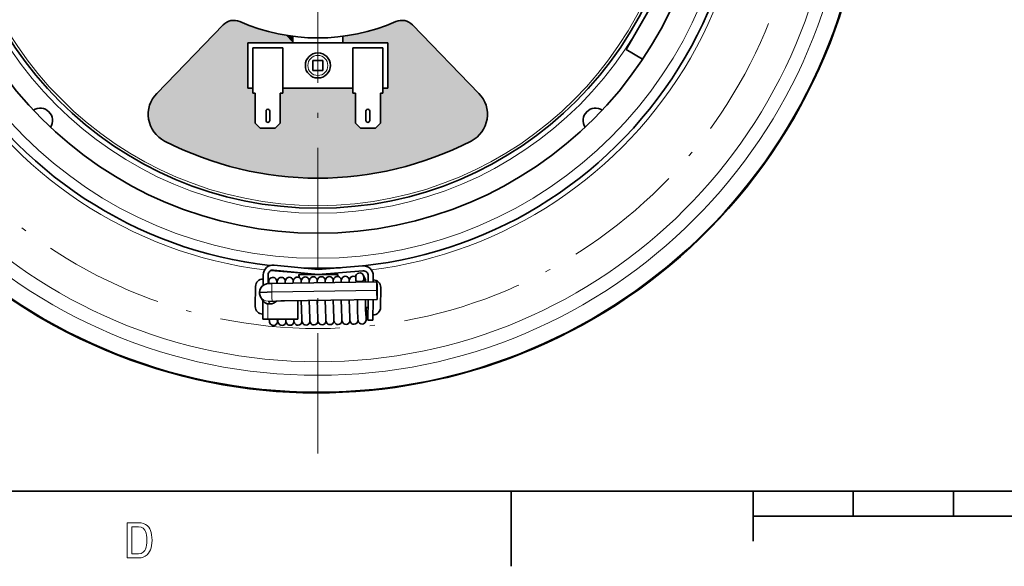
# Model space of a CAD drawing. Extents: x 0 to 354, y 0 to 250.
# Tile 2 of 10: x 54 to 152, y 2 to 57. Entities that reach past the tile are written whole.
import ezdxf

# ---------------------------------------------------------------- set-up
doc = ezdxf.new("R2010")
doc.units = 0
doc.linetypes.add('DASHDOT', pattern=[18.5, 12, -3, 0.5, -3])

msp = doc.modelspace()

# ---------------------------------------------------------------- linework, layer by layer
at = {"color": 7, "linetype": 'DASHDOT', "lineweight": 13}
msp.add_line((83.499313, 136.771408), (83.499313, 12.730095), dxfattribs=at)
at = {"color": 7, "lineweight": 35, "ltscale": 0.125}
for p, q in [((114.292313, 54.079754), (116.792313, 58.409882)), ((127, 10), (127, 5))]:
    msp.add_line(p, q, dxfattribs=at)
at = {"color": 7, "lineweight": 35, "ltscale": 0.237961}
for p, q in [((74.027603, 56.540871), (67.397491, 49.711327)), ((92.971146, 56.540871), (99.601257, 49.711327))]:
    msp.add_line(p, q, dxfattribs=at)
at = {"color": 7, "lineweight": 35, "ltscale": 0.016523}
for p, q in [((80.999374, 54.74482), (80.999374, 55.405739)), ((85.999374, 55.405739), (85.999374, 54.74482))]:
    msp.add_line(p, q, dxfattribs=at)
at = {"color": 7, "lineweight": 35, "ltscale": 0.35}
msp.add_line((90.499374, 54.74482), (76.499374, 54.74482), dxfattribs=at)
at = {"color": 7, "lineweight": 35, "ltscale": 0.1125}
for p, q in [((76.499374, 50.24482), (76.499374, 54.74482)), ((76.999374, 54.24482), (76.999374, 49.74482)), ((79.999374, 49.74482), (79.999374, 54.24482)), ((86.999374, 49.74482), (86.999374, 54.24482)), ((89.999374, 54.24482), (89.999374, 49.74482)), ((90.499374, 54.74482), (90.499374, 50.24482))]:
    msp.add_line(p, q, dxfattribs=at)
at = {"color": 7, "lineweight": 35, "ltscale": 0.075}
for p, q in [((76.999374, 54.24482), (79.999374, 54.24482)), ((89.999374, 54.24482), (86.999374, 54.24482)), ((77.249374, 49.74482), (77.249374, 46.74482)), ((79.749374, 46.74482), (79.749374, 49.74482)), ((87.249374, 46.74482), (87.249374, 49.74482)), ((89.749374, 49.74482), (89.749374, 46.74482)), ((78.490898, 27.180145), (81.490776, 27.152958))]:
    msp.add_line(p, q, dxfattribs=at)
at = {"color": 7, "lineweight": 35, "ltscale": 0.047911}
msp.add_line((115.952003, 53.121536), (114.292313, 54.079754), dxfattribs=at)
at = {"color": 7, "lineweight": 35, "ltscale": 0.025}
for p, q in [((83.999374, 52.99482), (82.999374, 52.99482)), ((82.999374, 51.99482), (82.999374, 52.99482)), ((83.999374, 52.99482), (83.999374, 51.99482)), ((82.999374, 51.99482), (83.999374, 51.99482))]:
    msp.add_line(p, q, dxfattribs=at)
at = {"color": 7, "lineweight": 35, "ltscale": 0.0125}
for p, q in [((76.499374, 50.24482), (76.999374, 50.24482)), ((89.999374, 50.24482), (90.499374, 50.24482)), ((78.490898, 27.180145), (77.990913, 27.184677)), ((88.999313, 27.077408), (88.499298, 27.077408))]:
    msp.add_line(p, q, dxfattribs=at)
at = {"color": 7, "lineweight": 35, "ltscale": 0.175}
msp.add_line((79.999374, 50.24482), (86.999374, 50.24482), dxfattribs=at)
at = {"color": 7, "lineweight": 35, "ltscale": 0.00625}
for p, q in [((77.249374, 49.74482), (76.999374, 49.74482)), ((79.749374, 49.74482), (79.999374, 49.74482)), ((87.249374, 49.74482), (86.999374, 49.74482)), ((89.749374, 49.74482), (89.999374, 49.74482))]:
    msp.add_line(p, q, dxfattribs=at)
at = {"color": 7, "lineweight": 35, "ltscale": 0.023697}
for p, q in [((78.320923, 47.000214), (78.320923, 47.948101)), ((78.693321, 47.948101), (78.693321, 47.000214)), ((88.305435, 47.948101), (88.305435, 47.000214)), ((88.677826, 47.000214), (88.677826, 47.948101))]:
    msp.add_line(p, q, dxfattribs=at)
at = {"color": 7, "lineweight": 35, "ltscale": 0.017678}
for p, q in [((77.749374, 46.24482), (77.249374, 46.74482)), ((79.249374, 46.24482), (79.749374, 46.74482)), ((87.749374, 46.24482), (87.249374, 46.74482)), ((89.249374, 46.24482), (89.749374, 46.74482))]:
    msp.add_line(p, q, dxfattribs=at)
at = {"color": 7, "lineweight": 35, "ltscale": 0.0375}
for p, q in [((79.249374, 46.24482), (77.749374, 46.24482)), ((87.749374, 46.24482), (89.249374, 46.24482))]:
    msp.add_line(p, q, dxfattribs=at)
at = {"color": 7, "lineweight": 35, "ltscale": 0.11046}
msp.add_line((79.131218, 32.574375), (83.527283, 32.130627), dxfattribs=at)
at = {"color": 7, "lineweight": 35, "ltscale": 0.111146}
msp.add_line((87.958641, 32.489174), (83.527283, 32.130627), dxfattribs=at)
at = {"color": 7, "lineweight": 35, "ltscale": 0.025976}
msp.add_line((78.021408, 30.549496), (78.03083, 31.588497), dxfattribs=at)
at = {"color": 7, "lineweight": 35, "ltscale": 0.021687}
msp.add_line((78.530807, 31.583965), (78.522949, 30.716503), dxfattribs=at)
at = {"color": 7, "lineweight": 35, "ltscale": 0.111597}
msp.add_line((79.081001, 32.076904), (83.522301, 31.62859), dxfattribs=at)
at = {"color": 7, "lineweight": 35, "ltscale": 0.0975}
msp.add_line((85.500298, 31.62859), (81.600296, 31.62859), dxfattribs=at)
at = {"color": 7, "lineweight": 35, "ltscale": 0.000802}
msp.add_line((82.550301, 32.229267), (82.550301, 32.261356), dxfattribs=at)
at = {"color": 7, "lineweight": 35, "ltscale": 0.002453}
msp.add_line((82.550301, 31.62859), (82.550301, 31.726727), dxfattribs=at)
at = {"color": 7, "lineweight": 35, "ltscale": 0.112282}
msp.add_line((87.998962, 31.990803), (83.522301, 31.62859), dxfattribs=at)
at = {"color": 7, "lineweight": 35, "ltscale": 0.001258}
msp.add_line((84.550301, 32.213417), (84.550301, 32.263756), dxfattribs=at)
at = {"color": 7, "lineweight": 35, "ltscale": 0.00208}
msp.add_line((84.550301, 31.62859), (84.550301, 31.711784), dxfattribs=at)
at = {"color": 7, "lineweight": 35, "ltscale": 0.008936}
msp.add_line((88.200081, 31.260124), (88.031204, 31.57515), dxfattribs=at)
at = {"color": 7, "lineweight": 35, "ltscale": 0.015093}
msp.add_line((88.533798, 30.884216), (88.539268, 31.4879), dxfattribs=at)
at = {"color": 7, "lineweight": 35, "ltscale": 0.014779}
msp.add_line((89.039246, 31.483368), (89.03389, 30.892246), dxfattribs=at)
at = {"color": 7, "lineweight": 35, "ltscale": 0.262465}
msp.add_line((89.396759, 30.89806), (78.899529, 30.729481), dxfattribs=at)
at = {"color": 7, "lineweight": 35, "ltscale": 0.00209}
msp.add_line((79.390045, 30.737514), (79.393478, 30.821049), dxfattribs=at)
at = {"color": 7, "lineweight": 35, "ltscale": 0.006247}
for p, q in [((87.282654, 31.129887), (87.278778, 31.37973)), ((88.082443, 31.142731), (88.078568, 31.392574))]:
    msp.add_line(p, q, dxfattribs=at)
at = {"color": 7, "lineweight": 35, "ltscale": 0.004896}
msp.add_line((87.398865, 30.865997), (87.306335, 31.038597), dxfattribs=at)
at = {"color": 7, "lineweight": 35, "ltscale": 0.009999}
msp.add_line((87.48571, 30.933224), (87.885605, 30.939644), dxfattribs=at)
at = {"color": 7, "lineweight": 13, "ltscale": 0.001851}
for p, q in [((87.520699, 30.86795), (87.48571, 30.933224)), ((87.920593, 30.874374), (87.885605, 30.939644))]:
    msp.add_line(p, q, dxfattribs=at)
at = {"color": 7, "lineweight": 13, "ltscale": 0.008936}
msp.add_line((88.247437, 31.077549), (88.078568, 31.392574), dxfattribs=at)
at = {"color": 7, "lineweight": 13, "ltscale": 0.007474}
msp.add_line((88.223694, 30.879246), (88.082443, 31.142731), dxfattribs=at)
at = {"color": 7, "lineweight": 35, "ltscale": 4.5e-05}
for p, q in [((89.397209, 30.89764), (89.398056, 30.896065)), ((89.425232, 29.14716), (89.424385, 29.148735))]:
    msp.add_line(p, q, dxfattribs=at)
at = {"color": 7, "lineweight": 35, "ltscale": 0.05}
for p, q in [((77.270332, 30.433929), (77.252205, 28.43401)), ((89.76075, 28.33596), (89.778877, 30.335876))]:
    msp.add_line(p, q, dxfattribs=at)
at = {"color": 7, "lineweight": 35, "ltscale": 0.001249}
for p, q in [((77.67086, 29.7976), (77.670082, 29.847569)), ((89.396057, 30.074947), (89.396835, 30.024979)), ((89.426384, 29.969849), (89.425613, 30.019817))]:
    msp.add_line(p, q, dxfattribs=at)
at = {"color": 7, "lineweight": 13, "ltscale": 0.262465}
for p, q in [((89.396057, 30.074947), (78.898819, 29.906364)), ((89.396835, 30.024979), (78.899597, 29.856396)), ((89.424385, 29.148735), (78.927155, 28.980152))]:
    msp.add_line(p, q, dxfattribs=at)
at = {"color": 7, "lineweight": 13, "ltscale": 0.001249}
msp.add_line((78.899597, 29.856396), (78.898819, 29.906364), dxfattribs=at)
at = {"color": 7, "lineweight": 35, "ltscale": 0.007824}
msp.add_line((77.771576, 29.409168), (77.919441, 29.133331), dxfattribs=at)
at = {"color": 7, "lineweight": 35, "ltscale": 0.045406}
msp.add_line((78.007378, 29.000843), (77.990913, 27.184677), dxfattribs=at)
at = {"color": 7, "lineweight": 13, "ltscale": 0.038029}
msp.add_line((78.504684, 28.701241), (78.490898, 27.180145), dxfattribs=at)
at = {"color": 7, "lineweight": 13, "ltscale": 0.007819}
msp.add_line((78.534012, 28.961128), (78.681778, 28.685482), dxfattribs=at)
at = {"color": 7, "lineweight": 13, "ltscale": 0.006702}
msp.add_line((78.60511, 28.922554), (78.731766, 28.686283), dxfattribs=at)
at = {"color": 7, "lineweight": 35, "ltscale": 0.00125}
msp.add_line((78.731766, 28.686283), (78.681778, 28.685482), dxfattribs=at)
at = {"color": 7, "lineweight": 13, "ltscale": 0.231219}
msp.add_line((89.425232, 29.14716), (80.177666, 28.998646), dxfattribs=at)
at = {"color": 7, "lineweight": 35, "ltscale": 0.231219}
msp.add_line((89.425682, 29.146736), (80.178116, 28.998222), dxfattribs=at)
at = {"color": 7, "lineweight": 35, "ltscale": 0.046668}
msp.add_line((81.490776, 27.152958), (81.50769, 29.019588), dxfattribs=at)
at = {"color": 7, "lineweight": 35, "ltscale": 0.051371}
msp.add_line((88.499298, 27.077408), (88.517914, 29.132172), dxfattribs=at)
at = {"color": 7, "lineweight": 35, "ltscale": 0.051572}
msp.add_line((89.018013, 29.140205), (88.999313, 27.077408), dxfattribs=at)
at = {"color": 7, "lineweight": 35, "ltscale": 0.006069}
msp.add_line((88.510742, 28.339771), (88.267982, 28.341972), dxfattribs=at)
at = {"color": 7, "lineweight": 35, "ltscale": 0.006226}
msp.add_line((78.632469, 27.178871), (78.658539, 26.931213), dxfattribs=at)
at = {"color": 7, "lineweight": 13, "ltscale": 0.004829}
msp.add_line((79.436012, 27.171589), (79.456238, 26.979496), dxfattribs=at)
at = {"color": 7, "lineweight": 35}
for p, q in [((10, 10), (344, 10)), ((127, 7.5), (227, 7.5))]:
    msp.add_line(p, q, dxfattribs=at)
at = {"color": 7, "lineweight": 35, "ltscale": 0.1875}
msp.add_line((102.800003, 10), (102.800003, 2.5), dxfattribs=at)
at = {"color": 7, "lineweight": 35, "ltscale": 0.0625}
for p, q in [((137, 10), (137, 7.5)), ((147, 10), (147, 7.5))]:
    msp.add_line(p, q, dxfattribs=at)
at = {"color": 7, "lineweight": 35}
for points in [[(77.670082, 29.847569), (77.698456, 30.078995), (77.788628, 30.29406), (77.933952, 30.476685), (78.124123, 30.613369), (78.36525, 30.697731), (78.615578, 30.721485), (78.899529, 30.729481)], [(78.58712, 30.719841), (78.595757, 30.954105), (78.637238, 31.112301), (78.714989, 31.221981), (78.824577, 31.299862), (78.953133, 31.33704), (79.087082, 31.329697), (79.204254, 31.282784), (79.311668, 31.189007), (79.38134, 31.058739), (79.407669, 30.893005), (79.416656, 30.737682)], [(79.43737, 30.738152), (79.445816, 30.958576), (79.493309, 31.128326), (79.594131, 31.252472), (79.736191, 31.327579), (79.842171, 31.343624)], [(80.23716, 30.750996), (80.245605, 30.97142), (80.293098, 31.141171), (80.393921, 31.265316), (80.53598, 31.340424), (80.64196, 31.356468)], [(81.036949, 30.76384), (81.045395, 30.984264), (81.092888, 31.154015), (81.19371, 31.27816), (81.33577, 31.353268), (81.44175, 31.369312)], [(81.836739, 30.776684), (81.845184, 30.997108), (81.892677, 31.166862), (81.9935, 31.291004), (82.135559, 31.366112), (82.241539, 31.382156)], [(82.636528, 30.789528), (82.644974, 31.009956), (82.692467, 31.179707), (82.793289, 31.303852), (82.935349, 31.378956), (83.041328, 31.395)], [(83.436317, 30.802376), (83.444763, 31.0228), (83.492256, 31.192551), (83.593079, 31.316696), (83.735138, 31.3918), (83.841118, 31.407848)], [(84.236107, 30.81522), (84.244553, 31.035645), (84.292046, 31.205395), (84.392868, 31.32954), (84.534927, 31.404648), (84.640907, 31.420692)], [(85.035896, 30.828064), (85.044342, 31.048489), (85.091835, 31.218239), (85.192657, 31.342384), (85.334717, 31.417492), (85.440697, 31.433537)], [(85.835686, 30.840908), (85.844131, 31.061333), (85.891624, 31.231083), (85.992447, 31.355228), (86.134506, 31.430336), (86.240486, 31.446381)], [(86.635475, 30.853752), (86.643921, 31.074177), (86.691414, 31.243927), (86.792236, 31.368073), (86.934296, 31.44318), (87.040276, 31.459225)], [(88.200081, 31.260124), (88.248962, 31.096909), (88.264099, 30.879807)], [(78.759125, 28.944405), (79.785095, 28.990318), (80.178116, 28.998222)], [(81.958282, 26.795315), (81.909966, 26.955917), (81.893654, 27.194271), (81.863632, 28.145485), (81.846573, 29.025055)], [(82.758072, 26.808159), (82.709755, 26.968761), (82.693443, 27.207115), (82.663422, 28.158329), (82.646362, 29.037899)], [(83.557861, 26.821003), (83.509544, 26.981606), (83.493233, 27.219959), (83.463211, 28.171173), (83.446152, 29.050743)], [(84.357651, 26.833847), (84.309334, 26.99445), (84.293022, 27.232803), (84.263, 28.184017), (84.245941, 29.063587)], [(85.15744, 26.846691), (85.109123, 27.007294), (85.092812, 27.245651), (85.06279, 28.196861), (85.045731, 29.076431)], [(85.95723, 26.859535), (85.908913, 27.020138), (85.892601, 27.258495), (85.862579, 28.209705), (85.84552, 29.089275)], [(86.757019, 26.872379), (86.708702, 27.032982), (86.69239, 27.271339), (86.662369, 28.222549), (86.645309, 29.102119)], [(88.320869, 28.341492), (88.322754, 27.334377), (88.315239, 27.079159), (88.274422, 26.904953), (88.193512, 26.789494), (88.047333, 26.696659), (87.915169, 26.672661), (87.782494, 26.69371), (87.664253, 26.757412), (87.572655, 26.858131), (87.511497, 27.024319), (87.495155, 27.224426), (87.467438, 28.021896), (87.445099, 29.114822)], [(79.474426, 27.171337), (79.465996, 26.929848), (79.429924, 26.780018), (79.357208, 26.66906), (79.249176, 26.586147), (79.120499, 26.544323), (78.985367, 26.547699), (78.858925, 26.595898), (78.75486, 26.684452), (78.675751, 26.835281), (78.658539, 26.931213)], [(79.558914, 26.756779), (79.510323, 26.91964), (79.493568, 27.171131)], [(80.358704, 26.769627), (80.30909, 26.94125), (80.294296, 27.16391)], [(81.158493, 26.782471), (81.110023, 26.944347), (81.095062, 27.156631)]]:
    msp.add_lwpolyline(points, dxfattribs=at)
at = {"color": 7, "lineweight": 13}
for points in [[(65.598801, 6.842105), (65.853645, 6.824764), (66.081131, 6.772739), (66.28125, 6.686032), (66.454018, 6.564641), (66.599426, 6.408568), (66.70005, 6.251616), (66.782379, 6.069788), (66.846405, 5.86308), (66.892151, 5.631495), (66.919586, 5.375031), (66.928734, 5.09369), (66.919106, 4.824326), (66.890213, 4.576317), (66.842049, 4.349663), (66.774628, 4.144365), (66.687935, 3.960422), (66.581985, 3.797835), (66.431702, 3.633772), (66.25824, 3.506168), (66.0616, 3.415022), (65.841789, 3.360335), (65.598801, 3.342105), (64.44323, 3.342105), (64.44323, 6.842105)], [(65.563927, 6.436308), (64.89975, 6.436308), (64.89975, 3.747902), (65.563927, 3.747902), (65.829529, 3.784669), (66.045105, 3.894969), (66.210663, 4.078802), (66.28656, 4.225285), (66.345596, 4.400015), (66.387756, 4.602993), (66.413055, 4.834218), (66.421494, 5.09369), (66.413452, 5.36307), (66.389343, 5.600556), (66.349159, 5.806149), (66.292908, 5.97985), (66.220573, 6.121657), (66.058319, 6.296463), (65.839432, 6.401347)]]:
    msp.add_lwpolyline(points, close=True, dxfattribs=at)
for centre, radius in [((83.499313, 74.750755), 54.922354), ((83.499313, 74.750755), 53.188133), ((83.499313, 74.750755), 51.826994), ((83.499313, 74.750755), 41.5), ((83.499374, 74.74482), 37), ((83.499374, 74.74482), 36.246217), ((83.499374, 52.49482), 1)]:
    msp.add_circle(centre, radius, dxfattribs=at)
at = {"color": 7, "lineweight": 35}
for centre, radius in [((83.499313, 74.750755), 54.87059), ((83.499313, 74.750755), 39), ((83.499374, 74.74482), 36.5), ((83.499374, 52.49482), 1.25)]:
    msp.add_circle(centre, radius, dxfattribs=at)
at = {"color": 7, "linetype": 'DASHDOT', "lineweight": 13}
msp.add_circle((83.501472, 74.736313), 48.5, dxfattribs=at)
at = {"color": 7, "lineweight": 35}
for centre, radius, start, end in [((83.499313, 74.750755), 54.932577, 61.352113, 241.352115), ((83.499313, 74.750755), 54.932577, 241.352115, 61.352113), ((83.499313, 74.750755), 42.5, 156.236028, 263.514446), ((83.499313, 74.750755), 42.5, 276.111938, 23.303181), ((75.103867, 55.49604), 1.5, 66.435181, 135.848884), ((83.499374, 74.74482), 19.5, 246.435182, 293.564819), ((91.89489, 55.49604), 1.5, 44.151121, 113.564818), ((69.550011, 47.62167), 3, 135.848884, 242.783353), ((97.448746, 47.62167), 3, 297.216648, 44.151121), ((55.745438, 46.990875), 1.25, 327.632861, 122.379532), ((111.253319, 46.990875), 1.25, 57.624141, 212.363699), ((78.507126, 47.948101), 0.186197, 0, 180.000005), ((88.491631, 47.948101), 0.186197, 360, 180.000005), ((78.507126, 47.000214), 0.186197, 180.000005, 360), ((88.491631, 47.000214), 0.186197, 180.000005, 360), ((83.499374, 74.74482), 33.5, 242.783353, 297.216648), ((79.030785, 31.579433), 1, 84.235958, 179.480747), ((88.039284, 31.492428), 1, 359.480748, 94.625769), ((79.030785, 31.579433), 0.5, 84.235958, 179.480747), ((82.350296, 31.62859), 0.75, 180.000005, 206.214493), ((83.499313, 74.750755), 42.5, 268.131422, 273.031133), ((84.750298, 31.62859), 0.75, 344.857556, 0), ((88.039284, 31.492428), 0.5, 359.480748, 94.625769), ((78.020302, 30.427132), 0.75, 89.480751, 179.480747), ((79.848434, 30.942616), 0.401076, 28.026775, 90.895406), ((79.820648, 30.930073), 0.431574, 7.859431, 27.76316), ((80.648224, 30.95546), 0.401076, 28.026775, 90.895406), ((80.620438, 30.942917), 0.431574, 7.859431, 27.76316), ((81.448013, 30.968304), 0.401076, 28.026775, 90.895406), ((81.420227, 30.955765), 0.431574, 7.859431, 27.76316), ((82.350296, 31.62859), 0.75, 226.21968, 228.723532), ((82.247803, 30.981148), 0.401076, 28.026775, 90.895406), ((82.220016, 30.968609), 0.431574, 7.859431, 27.76316), ((83.047592, 30.993992), 0.401076, 28.026775, 90.895406), ((83.019806, 30.981453), 0.431574, 7.859431, 27.76316), ((83.847382, 31.006836), 0.401076, 28.026775, 90.895406), ((83.819595, 30.994297), 0.431574, 7.859431, 27.76316), ((84.647171, 31.01968), 0.401076, 28.026775, 90.895406), ((84.619385, 31.007141), 0.431574, 7.859431, 27.76316), ((85.44696, 31.032524), 0.401076, 28.026775, 90.895406), ((85.419174, 31.019985), 0.431574, 7.859431, 27.76316), ((86.24675, 31.045372), 0.401076, 28.026775, 90.895406), ((86.218964, 31.032829), 0.431574, 7.859431, 27.76316), ((87.046692, 31.058628), 0.400646, 54.593159, 90.917652), ((89.028908, 30.342674), 0.75, 359.480748, 89.480751), ((78.521202, 29.810818), 0.850448, 180.890501, 208.182257), ((78.002174, 28.427212), 0.75, 179.480747, 269.480746), ((89.01078, 28.342758), 0.75, 269.480746, 359.480748), ((82.061584, 27.286171), 2.618114, 182.511333, 185.136297), ((79.912979, 26.945251), 0.401076, 208.026775, 270.895408), ((79.911316, 26.947464), 0.403499, 271.127122, 354.496581), ((80.712769, 26.958096), 0.401076, 208.02672, 270.895408), ((80.711105, 26.960308), 0.403499, 271.127122, 354.496581), ((81.512558, 26.970943), 0.401076, 208.02672, 270.895408), ((81.510895, 26.973156), 0.403499, 271.127122, 354.496581), ((82.312347, 26.983788), 0.401076, 208.02672, 270.895408), ((82.310684, 26.986), 0.403499, 271.127122, 354.496581), ((83.112137, 26.996632), 0.401076, 208.02672, 270.895408), ((83.110474, 26.998844), 0.403499, 271.127122, 354.496581), ((83.911926, 27.009476), 0.401076, 208.02672, 270.895408), ((83.910263, 27.011688), 0.403499, 271.127122, 354.496581), ((84.711716, 27.02232), 0.401076, 208.02672, 270.895408), ((84.710052, 27.024532), 0.403499, 271.127122, 354.496581), ((85.511505, 27.035164), 0.401076, 208.02672, 270.895408), ((85.509842, 27.037376), 0.403499, 271.127122, 354.496581), ((86.311295, 27.048008), 0.401076, 208.02672, 270.895408), ((86.309631, 27.05022), 0.403499, 271.127122, 354.496581), ((87.111084, 27.060852), 0.401076, 208.02672, 270.895408), ((87.109421, 27.063068), 0.403503, 271.12747, 354.507923)]:
    msp.add_arc(centre, radius, start, end, dxfattribs=at)
at = {"color": 7, "lineweight": 13}
for start, end in [(157.153063, 262.876103), (277.1418, 22.81813), (263.696122, 268.108991), (273.039807, 276.076161)]:
    msp.add_arc((83.499313, 74.750755), 43, start, end, dxfattribs=at)
at = {"color": 7, "lineweight": 35}
for centre, major_axis, ratio, start_param, end_param in [((87.678673, 31.38615), (-0.352539, -0.188988), 0.999361, 3.141628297, 5.806899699), ((87.678673, 31.38615), (-0.352539, -0.188988), 0.999361, 2.665307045, 3.141628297), ((87.482605, 31.133099), (-0.17627, -0.09449), 0.999361, 5.806899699, 6.28322095), ((87.482605, 31.133099), (-0.17627, -0.09449), 0.999361, 0.000035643, 1.094510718), ((87.8825, 31.139519), (-0.17627, -0.09449), 0.999361, 1.094510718, 2.665307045), ((89.410416, 30.048172), (-0.013649, 0.849892), 0.016388, 0.000046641, 1.539021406), ((89.410416, 30.048172), (-0.013649, 0.849892), 0.016388, 6.251410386, 6.283231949), ((89.411255, 30.046597), (-0.013649, 0.849892), 0.016388, 4.680614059, 6.251410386), ((89.411186, 29.998203), (-0.013649, 0.849892), 0.016388, 1.539021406, 3.109817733), ((89.412033, 29.996628), (-0.013649, 0.849892), 0.016388, 3.141639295, 4.680614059), ((78.668579, 29.53495), (-0.749146, -0.401596), 0.999361, 0.000035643, 1.094510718), ((78.718567, 29.535751), (-0.749146, -0.401596), 0.999361, 1.094510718, 1.932550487), ((88.278496, 29.0788), (0.024887, -1.549797), 0.016388, 4.680426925, 6.251410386), ((89.412033, 29.996628), (-0.013649, 0.849892), 0.016388, 3.109817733, 3.141639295), ((88.278496, 29.0788), (0.024887, -1.549797), 0.016388, 0.000040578, 1.074779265), ((88.278496, 29.0788), (0.024887, -1.549797), 0.016388, 6.251410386, 6.283225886)]:
    msp.add_ellipse(centre, major_axis=major_axis, ratio=ratio, start_param=start_param, end_param=end_param, dxfattribs=at)
at = {"color": 7, "lineweight": 13}
for centre, major_axis, ratio, start_param, end_param in [((78.913177, 29.879589), (-0.013649, 0.849892), 0.016388, 6.283185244, 7.822206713), ((79.43058, 28.946308), (0.032112, -1.999741), 0.016388, 2.680713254, 3.602276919), ((79.430824, 28.93671), (0.031311, -1.949745), 0.016388, 2.748159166, 3.534989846), ((87.847542, 31.071129), (-0.352539, -0.188988), 0.999361, 2.665307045, 3.141628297), ((88.278496, 29.0788), (0.032112, -1.999741), 0.016388, 2.691596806, 3.109817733), ((78.91993, 29.866989), (1.249847, 0.019424), 0.031765, 1.58719302, 3.141554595), ((78.920708, 29.81702), (-1.249847, -0.019424), 0.031765, 4.728785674, 6.283147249), ((78.913956, 29.82962), (-0.013649, 0.849892), 0.016388, 1.539021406, 3.109817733), ((78.520813, 29.810596), (-0.749146, -0.401596), 0.999361, 6.282963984, 7.377696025), ((78.933907, 28.967552), (-0.399948, -0.006218), 0.031765, 4.728785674, 6.299574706), ((80.204689, 28.948242), (-1.599808, -0.024857), 0.031765, 4.728785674, 6.299582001), ((78.591911, 29.772022), (-0.749146, -0.401596), 0.999361, 1.094510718, 1.321997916), ((80.164467, 29.848114), (-0.013649, 0.849892), 0.016388, 3.109817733, 3.141592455), ((88.278496, 29.0788), (0.032112, -1.999741), 0.016388, 4.687632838, 7.476114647), ((79.056343, 26.973072), (0.397804, 0.04187), 0.983353, 3.141561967, 6.192874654), ((79.430824, 28.93671), (0.031311, -1.949745), 0.016388, 5.844337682, 6.721298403), ((79.43058, 28.946308), (0.032112, -1.999741), 0.016388, 6.101192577, 6.761501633)]:
    msp.add_ellipse(centre, major_axis=major_axis, ratio=ratio, start_param=start_param, end_param=end_param, dxfattribs=at)
at = {"color": 254, "lineweight": 5}
for points in [[(74.027603, 56.540871), (67.397491, 49.711327), (67.87677, 45.131634), (67.598343, 45.343292)], [(74.027603, 56.540871), (67.87677, 45.131634), (69.651505, 44.24094), (68.17794, 44.953819)], [(74.027603, 56.540871), (69.651505, 44.24094), (72.694244, 43.03521), (71.158142, 43.600895)], [(74.256142, 42.545242), (74.109726, 56.619293), (72.694244, 43.03521), (74.027603, 56.540871)], [(74.256142, 42.545242), (74.290558, 56.756409), (74.109726, 56.619293), (74.197548, 56.691277)], [(75.840111, 42.132156), (74.290558, 56.756409), (74.256142, 42.545242)], [(75.840111, 42.132156), (74.490005, 56.864681), (74.290558, 56.756409), (74.388229, 56.814323)], [(75.840111, 42.132156), (74.703499, 56.941624), (74.490005, 56.864681), (74.595299, 56.907196)], [(75.840111, 42.132156), (74.926163, 56.985477), (74.703499, 56.941624), (74.814003, 56.967766)], [(75.840111, 42.132156), (75.152893, 56.995239), (74.926163, 56.985477), (75.039345, 56.994652)], [(75.840111, 42.132156), (75.378494, 56.970688), (75.152893, 56.995239), (75.266159, 56.987236)], [(75.840111, 42.132156), (75.597816, 56.912376), (75.378494, 56.970688), (75.489265, 56.945686)], [(75.840111, 42.132156), (76.020584, 56.735996), (75.597816, 56.912376), (75.703545, 56.870956)], [(76.499374, 50.24482), (76.020584, 56.735996), (77.442368, 41.79694), (75.840111, 42.132156)], [(76.499374, 50.24482), (76.499374, 54.74482), (76.020584, 56.735996), (76.339951, 56.606663)], [(76.339951, 56.606663), (76.499374, 54.74482), (76.66156, 56.482994)], [(80.999374, 54.74482), (76.985306, 56.365021), (76.499374, 54.74482), (76.66156, 56.482994)], [(80.999374, 54.74482), (77.638786, 56.146336), (76.985306, 56.365021), (77.311081, 56.252792)], [(80.999374, 54.74482), (78.299591, 55.950874), (77.638786, 56.146336), (77.968323, 56.045685)], [(90.499374, 54.74482), (89.359962, 56.146336), (88.699158, 55.950874), (89.030426, 56.045685)], [(90.499374, 54.74482), (90.013451, 56.365021), (89.359962, 56.146336), (89.687675, 56.252792)], [(90.499374, 54.74482), (90.658798, 56.606663), (90.013451, 56.365021), (90.337196, 56.482994)], [(90.499374, 54.74482), (90.499374, 50.24482), (90.658798, 56.606663), (92.047287, 42.353722)], [(92.047287, 42.353722), (90.978172, 56.735996), (90.658798, 56.606663)], [(92.047287, 42.353722), (91.400932, 56.912376), (90.978172, 56.735996), (91.295212, 56.870956)], [(92.047287, 42.353722), (91.620255, 56.970688), (91.400932, 56.912376), (91.509491, 56.945686)], [(92.047287, 42.353722), (91.845863, 56.995239), (91.620255, 56.970688), (91.73259, 56.987236)], [(92.047287, 42.353722), (92.072594, 56.985477), (91.845863, 56.995239), (91.959412, 56.994652)], [(93.619377, 42.809952), (92.184753, 56.967766), (92.047287, 42.353722), (92.072594, 56.985477)], [(93.619377, 42.809952), (92.403458, 56.907196), (92.184753, 56.967766), (92.29525, 56.941624)], [(93.619377, 42.809952), (92.610519, 56.814323), (92.403458, 56.907196), (92.508751, 56.864681)], [(93.619377, 42.809952), (92.801208, 56.691277), (92.610519, 56.814323), (92.708199, 56.756409)], [(93.619377, 42.809952), (92.971146, 56.540871), (92.801208, 56.691277), (92.889023, 56.619293)], [(99.601257, 49.711327), (92.971146, 56.540871), (95.167297, 43.342434), (93.619377, 42.809952)], [(80.999374, 54.74482), (78.966888, 55.778885), (78.299591, 55.950874), (78.632484, 55.861931)], [(80.999374, 54.74482), (79.639847, 55.630581), (78.966888, 55.778885), (79.302711, 55.701759)], [(80.999374, 54.74482), (80.317627, 55.506145), (79.639847, 55.630581), (79.978188, 55.565369)], [(80.999374, 54.74482), (80.999374, 55.405739), (80.317627, 55.506145), (80.658058, 55.45293)], [(90.499374, 54.74482), (86.681129, 55.506145), (85.999374, 55.405739), (86.340698, 55.45293)], [(90.499374, 54.74482), (85.999374, 55.405739), (85.999374, 54.74482)], [(90.499374, 54.74482), (87.358902, 55.630581), (86.681129, 55.506145), (87.020569, 55.565369)], [(90.499374, 54.74482), (88.03186, 55.778885), (87.358902, 55.630581), (87.696037, 55.701759)], [(90.499374, 54.74482), (88.699158, 55.950874), (88.03186, 55.778885), (88.366272, 55.861931)], [(76.499374, 50.24482), (77.442368, 41.79694), (76.999374, 50.24482), (76.999374, 49.74482)], [(80.686409, 41.363129), (79.999374, 50.24482), (79.749374, 49.74482), (79.999374, 49.74482)], [(80.686409, 41.363129), (82.32045, 41.265568), (79.999374, 50.24482), (86.999374, 50.24482)], [(85.593063, 41.310307), (86.999374, 50.24482), (83.957298, 41.247948), (82.32045, 41.265568)], [(87.223824, 41.452499), (86.999374, 49.74482), (85.593063, 41.310307), (86.999374, 50.24482)], [(90.454796, 41.974827), (89.999374, 50.24482), (89.749374, 49.74482), (89.999374, 49.74482)], [(90.454796, 41.974827), (92.047287, 42.353722), (89.999374, 50.24482), (90.499374, 50.24482)], [(67.346443, 45.585915), (67.168922, 49.446609), (67.124489, 45.856209), (66.97271, 49.157093)], [(67.598343, 45.343292), (67.397491, 49.711327), (67.346443, 45.585915), (67.168922, 49.446609)], [(77.442368, 41.79694), (77.249374, 46.74482), (76.999374, 49.74482), (77.249374, 49.74482)], [(79.749374, 49.74482), (79.749374, 46.74482), (80.686409, 41.363129), (79.249374, 46.24482)], [(87.249374, 46.74482), (87.249374, 49.74482), (87.223824, 41.452499), (86.999374, 49.74482)], [(90.454796, 41.974827), (89.749374, 49.74482), (89.249374, 46.24482), (89.749374, 46.74482)], [(99.601257, 49.711327), (95.167297, 43.342434), (98.820816, 44.953819), (96.687363, 43.949898)], [(99.601257, 49.711327), (98.820816, 44.953819), (99.121979, 45.131634)], [(99.121979, 45.131634), (99.400406, 45.343292), (99.601257, 49.711327), (99.652313, 45.585915)], [(99.601257, 49.711327), (99.652313, 45.585915), (99.829834, 49.446609), (99.874268, 45.856209)], [(99.829834, 49.446609), (99.874268, 45.856209), (100.026047, 49.157093), (100.063248, 46.150494)], [(66.782051, 46.464775), (66.687561, 48.519669), (66.666214, 46.794781), (66.602501, 48.180424)], [(66.935501, 46.150494), (66.811523, 48.846703), (66.782051, 46.464775), (66.687561, 48.519669)], [(67.124489, 45.856209), (66.97271, 49.157093), (66.935501, 46.150494), (66.811523, 48.846703)], [(100.026047, 49.157093), (100.063248, 46.150494), (100.187225, 48.846703), (100.216705, 46.464775)], [(100.187225, 48.846703), (100.216705, 46.464775), (100.311188, 48.519669), (100.332535, 46.794781)], [(100.311188, 48.519669), (100.332535, 46.794781), (100.396248, 48.180424), (100.409172, 47.136024)], [(66.589577, 47.136024), (66.557503, 47.833588), (66.553177, 47.483871)], [(66.666214, 46.794781), (66.602501, 48.180424), (66.589577, 47.136024), (66.557503, 47.833588)], [(100.396248, 48.180424), (100.409172, 47.136024), (100.441254, 47.833588), (100.44558, 47.483871)], [(79.05909, 41.540394), (77.749374, 46.24482), (77.442368, 41.79694), (77.249374, 46.74482)], [(80.686409, 41.363129), (79.249374, 46.24482), (79.05909, 41.540394), (77.749374, 46.24482)], [(88.845688, 41.674183), (87.249374, 46.74482), (87.223824, 41.452499)], [(88.845688, 41.674183), (89.249374, 46.24482), (87.249374, 46.74482), (87.749374, 46.24482)], [(90.454796, 41.974827), (89.249374, 46.24482), (88.845688, 41.674183)]]:
    msp.add_solid(points, dxfattribs=at)

doc.saveas('drawing.dxf')
